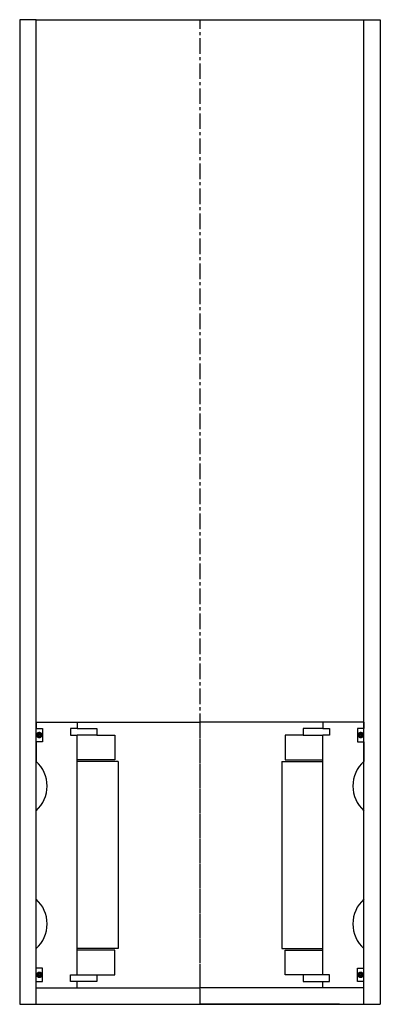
# Model space of a CAD drawing. Extents: x -55 to 55, y -10 to 290.
import ezdxf

# ---------------------------------------------------------------- set-up
doc = ezdxf.new("R2010")
doc.units = 0
doc.header["$LTSCALE"] = 0.15
doc.linetypes.add('CENTER', pattern=[50.8, 31.75, -6.35, 6.35, -6.35])
doc.layers.get('0').update_dxf_attribs({"linetype": 'CONTINUOUS'})
doc.layers.add('CENTER', color=9, linetype='CENTER')

# ---------------------------------------------------------------- blocks, each defined once
blk = doc.blocks.new('6S050110B')
for p, q in [((-50, 40.5), (-37.5, 40.5)), ((-50, 40.5), (-50, 38.5)), ((-37.5, 40.5), (0, 40.5)), ((-37.5, 40.5), (-37.5, 38.5)), ((37.5, 40.5), (0, 40.5)), ((37.5, 40.5), (37.5, 38.5)), ((50, 40.5), (37.5, 40.5)), ((50, 40.5), (50, 38.5)), ((-50, 38.5), (-48, 38.5)), ((-48, 38.5), (-48, 34.5)), ((-37.5, 38.5), (-39.5, 38.5)), ((-39.5, 38.5), (-39.5, 36.5)), ((-39.5, 36.5), (-37.5, 36.5)), ((-37.5, 38.5), (-31.5, 38.5)), ((-37.5, -36.5), (-37.5, 36.5)), ((-31.5, 36.5), (-37.5, 36.5)), ((-31.5, 38.5), (-31.5, 36.5)), ((-31.5, 36.5), (-26, 36.5)), ((-26, 36.5), (-26, 29)), ((31.5, 36.5), (26, 36.5)), ((26, 36.5), (26, 29)), ((37.5, 38.5), (31.5, 38.5)), ((31.5, 38.5), (31.5, 36.5)), ((31.5, 36.5), (37.5, 36.5)), ((37.5, 38.5), (39.5, 38.5)), ((39.5, 36.5), (37.5, 36.5)), ((37.5, -36.5), (37.5, 36.5)), ((39.5, 38.5), (39.5, 36.5)), ((50, 38.5), (48, 38.5)), ((48, 38.5), (48, 34.5)), ((-48, 34.5), (-50, 34.5)), ((-50, 34.5), (-50, 28.5)), ((48, 34.5), (50, 34.5)), ((50, 34.5), (50, 28.5)), ((-26, 29), (-37.5, 29)), ((-25, 28.5), (-37.5, 28.5)), ((-25, 28.5), (-25, -28.5)), ((25, 28.5), (25, -28.5)), ((25, 28.5), (37.5, 28.5)), ((26, 29), (37.5, 29)), ((-50, -13.5), (-50, 13.5)), ((50, -13.5), (50, 13.5)), ((-50, -34.5), (-50, -28.5)), ((-25, -28.5), (-37.5, -28.5)), ((-26, -29), (-37.5, -29)), ((-26, -36.5), (-26, -29)), ((25, -28.5), (37.5, -28.5)), ((26, -36.5), (26, -29)), ((26, -29), (37.5, -29)), ((50, -34.5), (50, -28.5)), ((-48, -34.5), (-50, -34.5)), ((-48, -38.5), (-48, -34.5)), ((48, -38.5), (48, -34.5)), ((48, -34.5), (50, -34.5)), ((-50, -40.5), (-50, -38.5)), ((-50, -38.5), (-48, -38.5)), ((-39.5, -38.5), (-39.5, -36.5)), ((-39.5, -36.5), (-37.5, -36.5)), ((-37.5, -38.5), (-39.5, -38.5)), ((-37.5, -36.5), (-31.5, -36.5)), ((-37.5, -40.5), (-37.5, -38.5)), ((-31.5, -38.5), (-37.5, -38.5)), ((-31.5, -36.5), (-31.5, -38.5)), ((-31.5, -36.5), (-26, -36.5)), ((31.5, -36.5), (26, -36.5)), ((37.5, -36.5), (31.5, -36.5)), ((31.5, -36.5), (31.5, -38.5)), ((31.5, -38.5), (37.5, -38.5)), ((39.5, -36.5), (37.5, -36.5)), ((37.5, -40.5), (37.5, -38.5)), ((37.5, -38.5), (39.5, -38.5)), ((39.5, -38.5), (39.5, -36.5)), ((50, -38.5), (48, -38.5)), ((50, -40.5), (50, -38.5)), ((-50, -40.5), (-37.5, -40.5)), ((-37.5, -40.5), (0, -40.5)), ((37.5, -40.5), (0, -40.5)), ((50, -40.5), (37.5, -40.5))]:
    blk.add_line(p, q)
at = {"const_width": 0.95}
for points in [[(-48.51, 36.54, -1), (-49.56, 36.54, -1)], [(48.51, 36.54, 1), (49.56, 36.54, 1)], [(-48.45, -36.52, -1), (-49.5, -36.52, -1)], [(48.45, -36.52, 1), (49.5, -36.52, 1)]]:
    blk.add_lwpolyline(points, format="xyb", close=True, dxfattribs=at)
for centre, start, end in [((-56.61, 21), 311.4096, 48.5904), ((56.61, 21), 131.4096, 228.5904), ((-56.61, -21), 311.4096, 48.5904), ((56.61, -21), 131.4096, 228.5904)]:
    blk.add_arc(centre, 10, start, end)
at = {"layer": 'CENTER'}
blk.add_line((0, -40.5), (0, 40.5), dxfattribs=at)

msp = doc.modelspace()

# ---------------------------------------------------------------- linework, layer by layer
for p, q in [((-50, 290), (-55, 290)), ((-55, 290), (-55, -10)), ((-50, -10), (-50, 290)), ((-50, 290), (50, 290)), ((50, -10), (50, 290)), ((50, 290), (55, 290)), ((55, 290), (55, -10)), ((-55, -10), (55, -10)), ((-42.5, -10), (0, -10)), ((42.5, -10), (0, -10))]:
    msp.add_line(p, q)
at = {"layer": 'CENTER'}
for q in [(0, 290), (0, 58)]:
    msp.add_line((0, -10), q, dxfattribs=at)

# ---------------------------------------------------------------- block references
msp.add_blockref('6S050110B', (0, 35.5))

doc.saveas('drawing.dxf')
